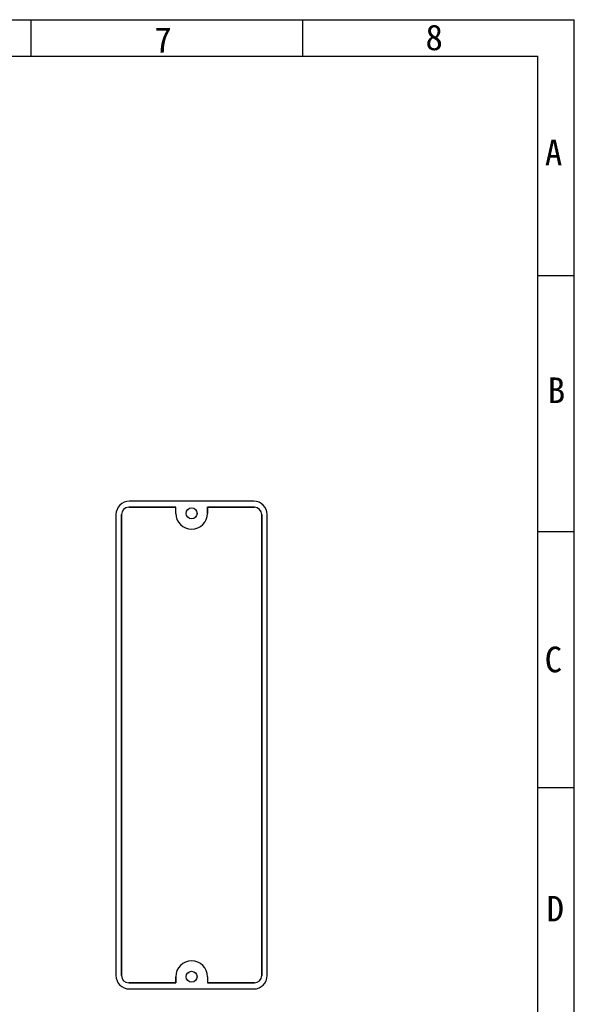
# Model space of a CAD drawing. Header units: inches. Extents: x 0 to 891, y 0 to 630.
# Tile 19 of 19: x 664 to 891, y 226 to 630. Entities that reach past the tile are written whole.
import ezdxf

# ---------------------------------------------------------------- set-up
doc = ezdxf.new("R2010")
doc.units = ezdxf.units.IN
doc.header["$MEASUREMENT"] = 0
doc.layers.add('Frame', color=7, linetype='Continuous')
doc.layers.add('Visible', color=7, linetype='Continuous')
doc.styles.get("Standard").update_dxf_attribs({"font": 'simsun.ttc', "height": 1.5})

# ---------------------------------------------------------------- blocks, each defined once
blk = doc.blocks.new('图框')
at = {"layer": 'Frame'}
for p, q in [((0, 210), (297, 210)), ((222.75, 210), (222.75, 205.11)), ((259.88, 210), (259.88, 205.11)), ((297, 0), (297, 210)), ((5, 205), (292, 205)), ((292, 5), (292, 205)), ((297, 175), (292, 175)), ((297, 140), (292, 140)), ((297, 105), (292, 105))]:
    blk.add_line(p, q, dxfattribs=at)
for s, p in [('7', (239.63, 205.48)), ('8', (276.67, 205.83)), ('A', (292.98, 190.08)), ('B', (293.38, 157.6)), ('C', (292.95, 120.81)), ('D', (293.21, 86.75))]:
    blk.add_text(s, height=3.5, dxfattribs=at).set_placement(p)

msp = doc.modelspace()

# ---------------------------------------------------------------- linework, layer by layer
at = {"layer": 'Visible'}
for p, q in [((759.656, 432.586), (708.656, 432.586)), ((727.656, 430.086), (708.406, 430.086)), ((708.406, 430.086), (727.656, 430.086)), ((727.656, 427.586), (727.656, 430.086)), ((727.656, 427.586), (727.656, 430.086)), ((740.656, 430.086), (740.656, 427.586)), ((740.656, 427.586), (740.656, 430.086)), ((759.906, 430.086), (740.656, 430.086)), ((740.656, 430.086), (759.906, 430.086)), ((703.156, 427.086), (703.156, 238.086)), ((705.406, 427.086), (705.406, 238.086)), ((705.406, 238.086), (705.406, 427.086)), ((762.906, 427.086), (762.906, 238.086)), ((762.906, 238.086), (762.906, 427.086)), ((765.156, 238.086), (765.156, 427.086)), ((727.656, 235.086), (708.406, 235.086)), ((708.406, 235.086), (727.656, 235.086)), ((727.656, 235.086), (727.656, 237.586)), ((727.656, 237.586), (727.656, 235.086)), ((740.656, 237.586), (740.656, 235.086)), ((740.656, 237.586), (740.656, 235.086)), ((759.906, 235.086), (740.656, 235.086)), ((740.656, 235.086), (759.906, 235.086)), ((708.656, 232.586), (759.656, 232.586))]:
    msp.add_line(p, q, dxfattribs=at)
for centre in [(734.156, 427.586), (734.156, 237.586)]:
    msp.add_circle(centre, 2.25, dxfattribs=at)
for centre, radius, start, end in [((708.656, 427.086), 5.5, 90, 180), ((759.656, 427.086), 5.5, 0, 90), ((708.406, 427.086), 3, 90, 180), ((708.406, 427.086), 3, 90, 180), ((759.906, 427.086), 3, 0, 90), ((759.906, 427.086), 3, 0, 90), ((734.156, 427.586), 6.5, 180, 0), ((734.156, 427.586), 6.5, 180, 0), ((734.156, 237.586), 6.5, 0, 180), ((734.156, 237.586), 6.5, 0, 180), ((708.656, 238.086), 5.5, 180, 270), ((708.406, 238.086), 3, 180, 270), ((708.406, 238.086), 3, 180, 270), ((759.656, 238.086), 5.5, 270, 0), ((759.906, 238.086), 3, 270, 0), ((759.906, 238.086), 3, 270, 0)]:
    msp.add_arc(centre, radius, start, end, dxfattribs=at)

# ---------------------------------------------------------------- block references
at = {"layer": 'Frame', "xscale": 3, "yscale": 3, "zscale": 3}
msp.add_blockref('图框', (0, 0), dxfattribs=at)

doc.saveas('drawing.dxf')
